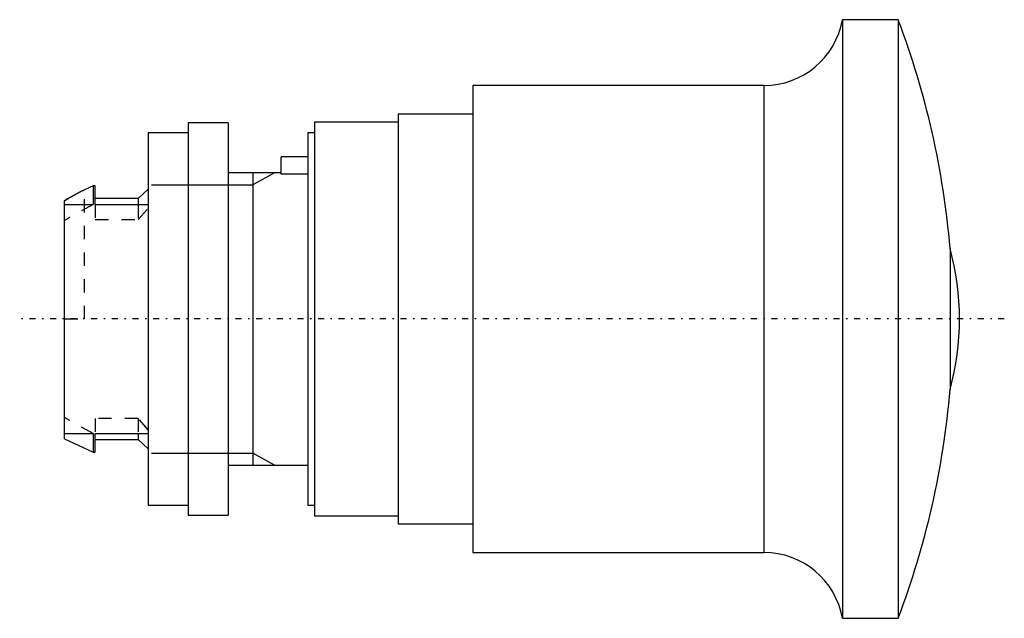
# Model space of a CAD drawing. Extents: x -3.4 to 70.7, y -22.5 to 22.5.
import ezdxf

# ---------------------------------------------------------------- set-up
doc = ezdxf.new("R2010")
doc.units = 0
doc.linetypes.add('CENTER', pattern=[1.5, 0.45, -0.5, 0.05, -0.5])
doc.linetypes.add('DASHED', pattern=[2, 1, -1])
for name, color, linetype in [('AM_0', 7, 'CONTINUOUS'), ('AM_10', 7, 'CONTINUOUS'), ('AM_3', 7, 'DASHED'), ('AM_7', 7, 'CENTER')]:
    doc.layers.add(name, color=color, linetype=linetype)

msp = doc.modelspace()

# ---------------------------------------------------------------- linework, layer by layer
at = {"layer": 'AM_0', "color": 7, "linetype": 'CONTINUOUS'}
for p, q in [((62.687, 22.5), (58.496, 22.5)), ((58.496, 22.5), (58.496, -22.5)), ((62.687, 22.5), (62.687, -22.5)), ((52.588, 17.55), (30.693, 17.55)), ((30.693, 17.55), (30.693, -17.55)), ((52.588, 17.55), (52.588, -17.55)), ((30.693, 15.4), (25.093, 15.4)), ((25.093, 15.4), (25.093, -15.4)), ((12.3, 14.75), (9.3, 14.75)), ((9.3, 14.75), (9.3, -14.75)), ((12.3, 14.75), (12.3, -14.75)), ((25.093, 14.8), (18.793, 14.8)), ((18.793, 14.8), (18.793, -14.8)), ((9.3, 14), (6.3, 14)), ((6.3, 14), (6.3, -14)), ((18.793, 14), (18.3, 14)), ((18.3, 14), (18.3, -14)), ((18.3, 12.2), (16.3, 12.2)), ((16.3, 10.897), (16.3, 12.2)), ((16.3, 11), (12.3, 11)), ((18.3, 10.897), (16.3, 10.897)), ((2.15, 10), (1.5, 9.698)), ((2.3, 10), (2.15, 10)), ((2.15, 10), (2.15, 8.602)), ((2.3, 8.602), (2.3, 10)), ((6.3, 9.763), (5.55, 9.05)), ((5.55, 9.05), (2.3, 9.05)), ((5.55, 9.05), (5.55, 8.602)), ((0, -9), (0, 8.874)), ((0, 8.602), (2.15, 8.602)), ((2.3, 8.602), (6.3, 8.602)), ((66.585, 5.301), (66.585, -5.301)), ((0, -8.602), (2.15, -8.602)), ((2.15, -8.602), (2.15, -10)), ((2.3, -8.602), (6.3, -8.602)), ((2.3, -10), (2.3, -8.602)), ((5.55, -8.602), (5.55, -9.05)), ((0, -9), (2.15, -10)), ((2.3, -9.05), (5.55, -9.05)), ((5.55, -9.05), (6.3, -9.763)), ((2.15, -10), (2.3, -10)), ((12.3, -11), (18.3, -11)), ((6.3, -14), (9.3, -14)), ((18.3, -14), (18.793, -14)), ((9.3, -14.75), (12.3, -14.75)), ((18.793, -14.8), (25.093, -14.8)), ((25.093, -15.4), (30.693, -15.4)), ((30.693, -17.55), (52.588, -17.55)), ((58.496, -22.5), (62.687, -22.5))]:
    msp.add_line(p, q, dxfattribs=at)
msp.add_lwpolyline([(1.5, 9.698), (1.241, 9.574), (0.733, 9.31), (0.241, 9.024), (0, 8.874)], dxfattribs=at)
for centre, radius, start, end in [((52.588, 23.55), 6, 270, 349.92134), ((3.306, 0), 63.5, 4.78838, 20.75243), ((47.3, 0), 20, 344.63093, 15.36907), ((3.306, 0), 63.5, 339.24757, 355.21162), ((52.588, -23.55), 6, 10.07866, 90)]:
    msp.add_arc(centre, radius, start, end, dxfattribs=at)
at = {"layer": 'AM_10', "color": 7, "linetype": 'CONTINUOUS'}
for p, q in [((15.8, 11), (14.17, 10.08)), ((14.17, 11), (14.17, -11)), ((6.55, 10.08), (14.17, 10.08)), ((6.55, -10.08), (14.17, -10.08)), ((15.8, -11), (14.17, -10.08))]:
    msp.add_line(p, q, dxfattribs=at)
at = {"layer": 'AM_3', "color": 6, "linetype": 'DASHED'}
for p, q in [((1.5, 0), (1.5, 9.698)), ((2.15, 8.602), (0, 7.416)), ((2.3, 8.602), (2.3, 7.476)), ((5.55, 8.602), (5.55, 7.476)), ((5.55, 7.476), (6.3, 8.324)), ((2.3, 7.476), (5.55, 7.476)), ((0, 0), (1.5, 0)), ((2.15, -8.602), (0, -7.416)), ((5.55, -7.476), (2.3, -7.476)), ((2.3, -7.476), (2.3, -8.602)), ((5.55, -7.476), (5.55, -8.602)), ((6.3, -8.324), (5.55, -7.476))]:
    msp.add_line(p, q, dxfattribs=at)
msp.add_lwpolyline([(0, 8.874), (0.241, 9.024), (0.733, 9.31), (1.241, 9.574), (1.5, 9.698)], dxfattribs=at)
at = {"layer": 'AM_7', "color": 4, "linetype": 'CENTER'}
msp.add_line((70.665, 0), (-3.365, 0), dxfattribs=at)

doc.saveas('drawing.dxf')
